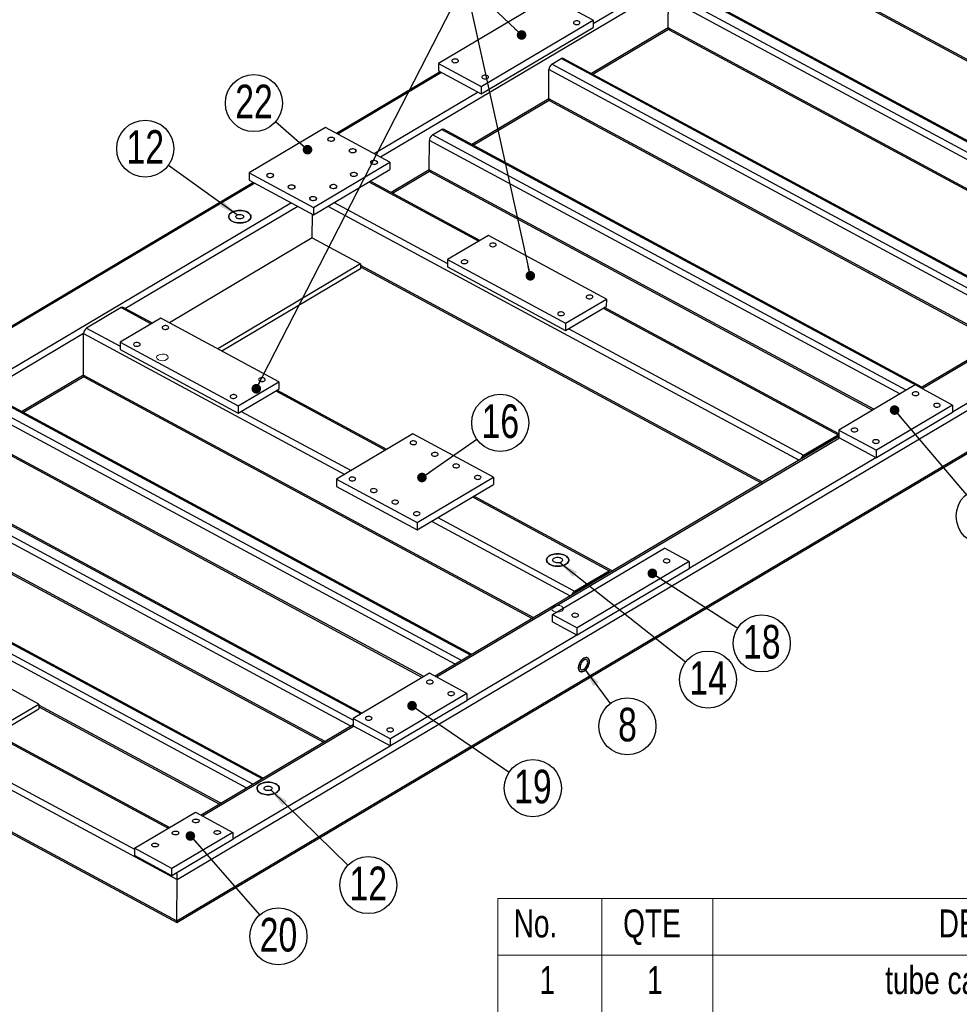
# Model space of a CAD drawing. Header units: millimetres. Extents: x 5 to 589, y 5 to 415.
# Tile 15 of 18: x 414 to 512, y 180 to 283. Entities that reach past the tile are written whole.
import ezdxf

# ---------------------------------------------------------------- set-up
doc = ezdxf.new("R2010")
doc.units = ezdxf.units.MM
doc.layers.add('NOTES', color=6, linetype='Continuous')
doc.layers.add('TRAIT-FINS', color=9, linetype='Continuous')
doc.layers.add('TRAIT-FORT', color=4, linetype='Continuous', lineweight=25)
doc.styles.add('SLDTEXTSTYLE0', font='TXT', dxfattribs={"width": 0.75})
doc.dimstyles.new('SLDDIMSTYLE7', dxfattribs={"dimtxt": 0.18, "dimasz": 1, "dimexe": 0, "dimexo": 0.0625, "dimgap": 0, "dimtad": 0, "dimtih": 1, "dimtoh": 1, "dimdec": 0, "dimrnd": 1e-09, "dimzin": 0, "dimdsep": 46, "dimtxsty": 'Standard', "dimblk1": 'DOT', "dimblk2": 'DOT', "dimsah": 1, "dimcen": 0.09, "dimadec": 0, "dimazin": 0, "dimtfac": 1, "dimtdec": 0, "dimtofl": 0, "dimtmove": 0, "dimatfit": 3, "dimldrblk": 'DOT', "dimfxl": 1, "dimfrac": 2, "dimtolj": 1, "dimtzin": 0, "dimarcsym": 0})
doc.dimstyles.new('SLDDIMSTYLE8', dxfattribs={"dimtxt": 0.18, "dimasz": 2, "dimexe": 0, "dimexo": 0.0625, "dimgap": 0, "dimtad": 0, "dimtih": 1, "dimtoh": 1, "dimdec": 0, "dimrnd": 1e-09, "dimzin": 0, "dimdsep": 46, "dimtxsty": 'Standard', "dimsah": 1, "dimcen": 0.09, "dimadec": 0, "dimazin": 0, "dimtfac": 2, "dimtdec": 0, "dimtofl": 0, "dimtmove": 0, "dimatfit": 3, "dimfxl": 1, "dimfrac": 2, "dimtolj": 1, "dimtzin": 0, "dimarcsym": 0})

# ---------------------------------------------------------------- blocks, each defined once
blk = doc.blocks.new('SW_TABLEANNOTATION_0')
at = {"color": 0, "linetype": 'Continuous', "lineweight": 18}
for p, q in [((0, 0), (0, -128.41)), ((120.44, 0), (0, 0)), ((10.81, 0), (10.81, -5.88)), ((22.37, 0), (22.37, -5.88)), ((0, -5.88), (120.44, -5.88)), ((10.81, -5.88), (10.81, -128.41)), ((22.37, -5.88), (22.37, -128.41))]:
    blk.add_line(p, q, dxfattribs=at)
at = {"color": 0, "linetype": 'Continuous', "lineweight": 18, "attachment_point": 1, "style": 'SLDTEXTSTYLE0'}
for s, insert, char_height in [('No.', (1.63, -1.13), 2.91), ('QTE', (13.03, -1.13), 2.91), ('DESCRIPTION', (45.87, -1.13), 2.9104), ('1', (4.33, -7.03), 2.91), ('1', (15.52, -7.03), 2.91), ('tube carré 80x80x3', (40.3, -7.03), 2.9104)]:
    blk.add_mtext(s, dxfattribs=dict(at, insert=insert, char_height=char_height))
blk = doc.blocks.new('SW_NOTE_19')
at = {"layer": 'NOTES', "color": 0}
blk.add_circle((1.78, -2.38), 2.97, dxfattribs=at)
at = {"layer": 'NOTES', "color": 0, "insert": (1.79, -0.45), "char_height": 3.5, "attachment_point": 2, "style": 'SLDTEXTSTYLE0'}
blk.add_mtext('8', dxfattribs=at)
blk = doc.blocks.new('SW_NOTE_21')
at = {"layer": 'NOTES', "color": 0}
blk.add_circle((1.92, -2.27), 2.97, dxfattribs=at)
at = {"layer": 'NOTES', "color": 0, "insert": (1.93, -0.34), "char_height": 3.5, "attachment_point": 2, "style": 'SLDTEXTSTYLE0'}
blk.add_mtext('19', dxfattribs=at)
blk = doc.blocks.new('_DOT')
at = {"color": 0, "linetype": 'ByBlock', "lineweight": -2}
blk.add_line((-0.5, 0), (-1, 0), dxfattribs=at)
at = {"color": 0, "linetype": 'ByBlock', "const_width": 0.5}
blk.add_lwpolyline([(-0.25, 0, 1), (0.25, 0, 1)], format="xyb", close=True, dxfattribs=at)
blk = doc.blocks.new('SW_NOTE_22')
at = {"layer": 'NOTES', "color": 0}
blk.add_circle((2.45, -1.67), 2.97, dxfattribs=at)
at = {"layer": 'NOTES', "color": 0, "insert": (2.46, 0.25), "char_height": 3.5, "attachment_point": 2, "style": 'SLDTEXTSTYLE0'}
blk.add_mtext('19', dxfattribs=at)
blk = doc.blocks.new('SW_NOTE_23')
at = {"layer": 'NOTES', "color": 0}
blk.add_circle((1.96, -2.23), 2.97, dxfattribs=at)
at = {"layer": 'NOTES', "color": 0, "insert": (1.97, -0.31), "char_height": 3.5, "attachment_point": 2, "style": 'SLDTEXTSTYLE0'}
blk.add_mtext('20', dxfattribs=at)
blk = doc.blocks.new('SW_NOTE_34')
at = {"layer": 'NOTES', "color": 0}
blk.add_circle((-2.41, 1.74), 2.97, dxfattribs=at)
at = {"layer": 'NOTES', "color": 0, "insert": (-2.4, 3.66), "char_height": 3.5, "attachment_point": 2, "style": 'SLDTEXTSTYLE0'}
blk.add_mtext('12', dxfattribs=at)
blk = doc.blocks.new('SW_NOTE_35')
at = {"layer": 'NOTES', "color": 0}
blk.add_circle((2.33, -1.84), 2.97, dxfattribs=at)
at = {"layer": 'NOTES', "color": 0, "insert": (2.34, 0.08), "char_height": 3.5, "attachment_point": 2, "style": 'SLDTEXTSTYLE0'}
blk.add_mtext('14', dxfattribs=at)
blk = doc.blocks.new('SW_NOTE_36')
at = {"layer": 'NOTES', "color": 0}
blk.add_circle((2.13, -2.08), 2.97, dxfattribs=at)
at = {"layer": 'NOTES', "color": 0, "insert": (2.13, -0.16), "char_height": 3.5, "attachment_point": 2, "style": 'SLDTEXTSTYLE0'}
blk.add_mtext('12', dxfattribs=at)
blk = doc.blocks.new('SW_NOTE_40')
at = {"layer": 'NOTES', "color": 0}
blk.add_circle((-2.24, 1.95), 2.97, dxfattribs=at)
at = {"layer": 'NOTES', "color": 0, "insert": (-2.23, 3.87), "char_height": 3.5, "attachment_point": 2, "style": 'SLDTEXTSTYLE0'}
blk.add_mtext('22', dxfattribs=at)
blk = doc.blocks.new('SW_NOTE_41')
at = {"layer": 'NOTES', "color": 0}
blk.add_circle((2.5, -1.6), 2.97, dxfattribs=at)
at = {"layer": 'NOTES', "color": 0, "insert": (2.51, 0.32), "char_height": 3.5, "attachment_point": 2, "style": 'SLDTEXTSTYLE0'}
blk.add_mtext('18', dxfattribs=at)
blk = doc.blocks.new('SW_NOTE_42')
at = {"layer": 'NOTES', "color": 0}
blk.add_circle((2.44, 1.7), 2.97, dxfattribs=at)
at = {"layer": 'NOTES', "color": 0, "insert": (2.45, 3.63), "char_height": 3.5, "attachment_point": 2, "style": 'SLDTEXTSTYLE0'}
blk.add_mtext('16', dxfattribs=at)

msp = doc.modelspace()

# ---------------------------------------------------------------- linework, layer by layer
at = {"layer": 'TRAIT-FINS', "lineweight": 18, "flags": 128}
for points in [[(445.94, 269.96), (445.85, 270.03), (445.82, 270.11), (445.84, 270.2), (445.92, 270.27), (446.05, 270.32), (446.19, 270.33), (446.34, 270.32), (446.47, 270.27), (446.56, 270.21), (446.59, 270.12), (446.56, 270.04), (446.48, 269.97), (446.36, 269.92), (446.21, 269.9), (446.07, 269.91), (445.94, 269.96)], [(448.17, 268.76), (448.09, 268.83), (448.05, 268.91), (448.08, 268.99), (448.16, 269.06), (448.28, 269.11), (448.43, 269.13), (448.57, 269.12), (448.7, 269.07), (448.79, 269), (448.82, 268.92), (448.8, 268.83), (448.72, 268.76), (448.59, 268.71), (448.45, 268.7), (448.3, 268.71), (448.17, 268.76)], [(450.4, 267.55), (450.32, 267.62), (450.28, 267.71), (450.31, 267.79), (450.39, 267.86), (450.51, 267.91), (450.66, 267.93), (450.81, 267.91), (450.93, 267.87), (451.02, 267.8), (451.05, 267.71), (451.03, 267.63), (450.95, 267.56), (450.83, 267.51), (450.68, 267.49), (450.53, 267.51), (450.4, 267.55)], [(439.59, 266.19), (439.5, 266.26), (439.47, 266.34), (439.49, 266.42), (439.57, 266.5), (439.7, 266.54), (439.84, 266.56), (439.99, 266.55), (440.12, 266.5), (440.2, 266.43), (440.24, 266.35), (440.21, 266.27), (440.13, 266.2), (440.01, 266.15), (439.86, 266.13), (439.71, 266.14), (439.59, 266.19)], [(448.29, 266.3), (448.2, 266.36), (448.17, 266.45), (448.19, 266.53), (448.27, 266.6), (448.4, 266.65), (448.54, 266.67), (448.69, 266.66), (448.82, 266.61), (448.9, 266.54), (448.94, 266.46), (448.91, 266.37), (448.83, 266.3), (448.71, 266.25), (448.56, 266.24), (448.41, 266.25), (448.29, 266.3)], [(441.82, 264.98), (441.73, 265.05), (441.7, 265.14), (441.73, 265.22), (441.81, 265.29), (441.93, 265.34), (442.07, 265.36), (442.22, 265.34), (442.35, 265.3), (442.44, 265.23), (442.47, 265.15), (442.44, 265.06), (442.36, 264.99), (442.24, 264.94), (442.09, 264.92), (441.95, 264.94), (441.82, 264.98)], [(446.17, 265.04), (446.08, 265.11), (446.05, 265.19), (446.08, 265.27), (446.16, 265.35), (446.28, 265.39), (446.42, 265.41), (446.57, 265.4), (446.7, 265.35), (446.79, 265.28), (446.82, 265.2), (446.79, 265.12), (446.71, 265.04), (446.59, 265), (446.44, 264.98), (446.3, 264.99), (446.17, 265.04)], [(444.05, 263.78), (443.97, 263.85), (443.93, 263.93), (443.96, 264.02), (444.04, 264.09), (444.16, 264.14), (444.31, 264.16), (444.45, 264.14), (444.58, 264.1), (444.67, 264.03), (444.7, 263.94), (444.68, 263.86), (444.6, 263.79), (444.47, 263.74), (444.33, 263.72), (444.18, 263.74), (444.05, 263.78)], [(429.06, 247.66), (428.86, 247.73), (428.62, 247.75), (428.39, 247.72), (428.2, 247.65), (428.07, 247.53), (428.03, 247.4), (428.08, 247.27), (428.22, 247.16), (428.42, 247.08), (428.65, 247.06), (428.89, 247.09), (429.08, 247.17), (429.21, 247.28), (429.25, 247.41), (429.2, 247.55), (429.06, 247.66)], [(470.18, 221.49), (469.97, 221.56), (469.74, 221.58), (469.51, 221.55), (469.31, 221.47), (469.19, 221.36), (469.14, 221.23), (469.2, 221.1), (469.33, 220.99), (469.54, 220.91), (469.77, 220.89), (470, 220.92), (470.2, 221), (470.33, 221.11), (470.37, 221.24), (470.31, 221.38), (470.18, 221.49)]]:
    msp.add_lwpolyline(points, dxfattribs=at)
at = {"layer": 'TRAIT-FORT', "lineweight": 25}
for p, q in [((497.28, 296.27), (473.48, 282.14)), ((493.22, 293.1), (451.35, 268.24)), ((493.2, 288.79), (540.05, 263.52)), ((493.3, 288.57), (539.91, 263.44)), ((531.49, 258.44), (481.62, 285.33)), ((532.44, 259.01), (482.58, 285.9)), ((532.57, 259.08), (482.79, 285.92)), ((469.01, 284.93), (457.37, 278.01)), ((473.48, 282.52), (469.01, 284.93)), ((481.29, 281.72), (481.3, 284.76)), ((530.84, 258.05), (481.3, 284.76)), ((430.17, 193.06), (582.09, 283.27)), ((461.83, 275.6), (473.48, 282.52)), ((473.48, 282.52), (473.48, 281.76)), ((571.82, 282.38), (507.56, 244.23)), ((507.7, 244.16), (571.87, 282.26)), ((461.83, 274.84), (473.48, 281.76)), ((481.29, 281.72), (473.28, 276.96)), ((473.42, 276.88), (481.32, 281.57)), ((528.14, 256.45), (481.29, 281.72)), ((481.39, 281.5), (528, 256.37)), ((430.15, 188.74), (582.07, 278.95)), ((430.14, 188.58), (581.88, 278.68)), ((457.37, 278.01), (457.37, 277.25)), ((457.37, 278.01), (461.83, 275.6)), ((469.18, 277.94), (470.14, 278.51)), ((519.05, 251.05), (469.18, 277.94)), ((520.01, 251.62), (470.14, 278.51)), ((520.13, 251.69), (470.35, 278.53)), ((457.56, 277.14), (446.75, 270.72)), ((457.7, 277.07), (446.89, 270.65)), ((457.37, 277.25), (461.83, 274.84)), ((468.85, 274.33), (468.86, 277.37)), ((518.4, 250.66), (468.86, 277.37)), ((461.5, 275.02), (450.68, 268.6)), ((461.83, 275.6), (461.83, 274.84)), ((468.85, 274.33), (460.84, 269.57)), ((460.98, 269.5), (468.88, 274.19)), ((515.71, 249.07), (468.85, 274.33)), ((468.95, 274.11), (515.56, 248.98)), ((445.6, 271.34), (437.66, 266.63)), ((452.3, 267.73), (445.6, 271.34)), ((456.74, 270.56), (457.7, 271.12)), ((507.57, 244.23), (457.7, 271.12)), ((507.69, 244.31), (457.91, 271.15)), ((507.69, 244.31), (457.91, 271.15)), ((456.41, 266.94), (456.42, 269.99)), ((505.37, 243.6), (456.42, 269.99)), ((506.03, 243.98), (456.74, 270.56)), ((444.36, 263.02), (452.3, 267.73)), ((452.3, 267.73), (452.3, 266.97)), ((437.66, 266.63), (437.66, 265.87)), ((437.66, 266.63), (444.36, 263.02)), ((444.36, 262.25), (452.3, 266.97)), ((456.41, 266.94), (452.43, 264.58)), ((452.57, 264.5), (456.44, 266.8)), ((502.68, 242), (456.41, 266.94)), ((456.51, 266.73), (502.53, 241.91)), ((456.51, 266.73), (502.53, 241.91)), ((438.13, 265.61), (400.54, 243.28)), ((438.27, 265.53), (400.68, 243.21)), ((437.66, 265.87), (444.36, 262.25)), ((450.13, 265.68), (461.57, 259.51)), ((461.69, 259.59), (450.25, 265.75)), ((442.07, 263.49), (404.13, 240.96)), ((446.53, 263.54), (458.32, 257.18)), ((442.74, 263.13), (424.81, 252.48)), ((444.36, 263.02), (444.36, 262.25)), ((445.87, 263.15), (494.91, 236.72)), ((444.24, 259.84), (444.25, 262.31)), ((444.24, 259.84), (429.37, 251.01)), ((444.24, 259.84), (449.26, 257.13)), ((462.56, 260.1), (458.32, 257.58)), ((474.84, 253.48), (462.56, 260.1)), ((458.32, 257.58), (470.6, 250.96)), ((458.32, 257.58), (458.32, 256.82)), ((449.26, 257.13), (434.39, 248.3)), ((449.26, 256.62), (434.84, 248.06)), ((449.26, 257.13), (449.26, 256.62)), ((449.26, 257), (491.09, 234.45)), ((449.26, 256.84), (490.95, 234.36)), ((458.32, 256.82), (470.6, 250.2)), ((470.6, 250.96), (474.84, 253.48)), ((474.84, 253.48), (474.83, 252.72)), ((424.35, 252.59), (420.75, 250.45)), ((424.35, 252.59), (427.48, 250.9)), ((427.6, 250.98), (424.57, 252.61)), ((470.6, 250.2), (474.83, 252.72)), ((474.52, 252.53), (498.96, 239.35)), ((499.03, 239.45), (474.64, 252.6)), ((428.47, 251.49), (424.23, 248.98)), ((440.75, 244.87), (428.47, 251.49)), ((420.75, 250.45), (424.23, 248.58)), ((470.6, 250.96), (470.6, 250.2)), ((470.92, 250.39), (495.36, 237.21)), ((420.43, 249.88), (382.01, 227.07)), ((420.42, 245.57), (420.43, 249.88)), ((420.43, 249.88), (447.61, 235.23)), ((424.23, 248.98), (424.23, 248.22)), ((424.23, 248.98), (436.51, 242.36)), ((424.23, 248.22), (436.51, 241.6)), ((510.88, 241.74), (522.31, 248.53)), ((420.42, 245.57), (413.99, 241.75)), ((414.13, 241.68), (420.45, 245.43)), ((420.42, 245.57), (467.27, 220.31)), ((420.52, 245.35), (467.13, 220.22)), ((436.51, 242.36), (440.75, 244.87)), ((436.51, 241.6), (440.75, 244.11)), ((451.99, 237.83), (440.55, 244)), ((440.75, 244.87), (440.75, 244.11)), ((506.97, 244.55), (499.03, 239.83)), ((510.88, 242.44), (506.97, 244.55)), ((460.72, 216.42), (410.85, 243.31)), ((460.85, 216.49), (411.07, 243.33)), ((440.43, 243.92), (451.87, 237.75)), ((459.11, 215.46), (409.58, 242.17)), ((459.77, 215.85), (409.9, 242.74)), ((436.51, 242.36), (436.51, 241.6)), ((510.88, 242.44), (502.94, 237.73)), ((510.88, 242.44), (510.88, 241.68)), ((436.83, 241.78), (448.27, 235.62)), ((510.88, 241.68), (502.94, 236.96)), ((455.83, 214.18), (409.57, 239.13)), ((409.66, 238.91), (455.69, 214.09)), ((454.71, 239.44), (446.77, 234.73)), ((463.08, 234.93), (454.71, 239.44)), ((499.03, 239.17), (457.01, 214.21)), ((457.15, 214.14), (499.09, 239.04)), ((495.36, 237.21), (498.96, 239.35)), ((498.96, 239.16), (495.36, 237.02)), ((498.95, 239.15), (498.98, 239.14)), ((499.03, 239.83), (499.03, 239.07)), ((499.03, 239.83), (502.94, 237.73)), ((499.03, 239.07), (502.94, 236.96)), ((449.28, 210.29), (400, 236.86)), ((449.41, 210.36), (400.22, 236.89)), ((483.46, 225.46), (502.88, 236.99)), ((502.94, 236.96), (502.94, 237.73)), ((448.48, 209.64), (399.05, 236.3)), ((448.26, 209.02), (398.73, 235.73)), ((455.14, 230.21), (463.08, 234.93)), ((463.08, 234.93), (463.08, 234.17)), ((446.77, 234.73), (455.14, 230.21)), ((446.77, 234.73), (446.77, 233.97)), ((446.77, 233.97), (455.14, 229.45)), ((455.14, 229.45), (463.08, 234.17)), ((460.91, 232.88), (475.14, 225.2)), ((475.36, 225.23), (461.04, 232.95)), ((445.57, 207.42), (398.71, 232.68)), ((398.81, 232.46), (445.42, 207.33)), ((457.31, 230.74), (471.54, 223.07)), ((438.06, 202.96), (388.19, 229.85)), ((439.02, 203.53), (389.15, 230.42)), ((439.14, 203.6), (389.36, 230.44)), ((455.14, 230.21), (455.14, 229.45)), ((456.66, 230.35), (471.09, 222.57)), ((437.41, 202.57), (387.88, 229.28)), ((469.25, 220.63), (480.89, 227.54)), ((483.46, 226.16), (480.89, 227.54)), ((483.46, 226.16), (471.82, 219.24)), ((483.46, 226.16), (483.46, 225.4)), ((370.45, 225.26), (430.17, 193.06)), ((471.54, 223.07), (475.14, 225.2)), ((475.14, 225.01), (471.54, 222.88)), ((483.46, 225.4), (471.81, 218.48)), ((475.13, 225.01), (475.16, 224.99)), ((370.43, 220.95), (430.15, 188.74)), ((370.63, 220.67), (430.14, 188.58)), ((469.25, 220.63), (471.82, 219.24)), ((469.25, 219.87), (469.25, 220.63)), ((469.25, 219.87), (471.81, 218.48)), ((460.33, 211.73), (471.76, 218.51)), ((471.81, 218.48), (471.82, 219.24)), ((456.42, 214.53), (448.48, 209.82)), ((460.33, 212.42), (456.42, 214.53)), ((415.77, 211.32), (411.27, 213.75)), ((460.33, 212.42), (452.39, 207.71)), ((460.33, 212.42), (460.33, 211.66)), ((405.17, 211.35), (429.23, 198.38)), ((429.36, 198.46), (405.3, 211.43)), ((410.88, 208.42), (415.77, 211.32)), ((415.77, 211.32), (415.77, 210.81)), ((434.72, 200.98), (415.77, 211.19)), ((460.33, 211.66), (452.39, 206.95)), ((411.33, 208.18), (415.77, 210.81)), ((415.77, 211.03), (434.57, 200.89)), ((401.57, 209.22), (425.72, 196.2)), ((448.48, 209.15), (432.66, 199.75)), ((448.48, 209.82), (448.48, 209.05)), ((448.48, 209.82), (452.39, 207.71)), ((432.8, 199.68), (448.53, 209.02)), ((448.48, 209.05), (452.39, 206.95)), ((452.39, 206.95), (452.39, 207.71)), ((435.98, 197.27), (452.33, 206.98)), ((425.72, 196.3), (432.07, 200.07)), ((432.07, 200.07), (435.98, 197.96)), ((435.98, 197.96), (429.63, 194.19)), ((435.98, 197.96), (435.98, 197.2)), ((435.98, 197.2), (429.62, 193.43)), ((425.72, 196.3), (425.72, 195.54)), ((429.63, 194.19), (425.72, 196.3)), ((429.62, 193.43), (425.72, 195.54)), ((429.62, 193.43), (429.63, 194.19)), ((430.15, 188.74), (430.17, 193.06))]:
    msp.add_line(p, q, dxfattribs=at)
at = {"layer": 'TRAIT-FORT', "lineweight": 25, "flags": 128}
for points in [[(471.5, 282.39), (471.44, 282.34), (471.41, 282.29), (471.41, 282.23), (471.43, 282.18), (471.48, 282.13), (471.55, 282.09), (471.64, 282.07), (471.73, 282.06), (471.83, 282.06), (471.92, 282.08), (472, 282.12), (472.06, 282.16), (472.09, 282.21), (472.09, 282.27), (472.07, 282.32), (472.02, 282.37), (471.95, 282.41), (471.86, 282.44), (471.77, 282.45), (471.67, 282.44), (471.58, 282.42), (471.5, 282.39)], [(458.85, 278.41), (458.79, 278.37), (458.76, 278.32), (458.75, 278.26), (458.78, 278.21), (458.83, 278.16), (458.9, 278.12), (458.98, 278.09), (459.08, 278.08), (459.18, 278.09), (459.27, 278.11), (459.35, 278.14), (459.4, 278.19), (459.44, 278.24), (459.44, 278.3), (459.42, 278.35), (459.37, 278.4), (459.3, 278.44), (459.21, 278.46), (459.11, 278.47), (459.01, 278.47), (458.92, 278.45), (458.85, 278.41)], [(461.97, 276.73), (461.91, 276.68), (461.88, 276.63), (461.88, 276.58), (461.9, 276.52), (461.95, 276.47), (462.02, 276.43), (462.11, 276.41), (462.21, 276.4), (462.3, 276.4), (462.4, 276.42), (462.47, 276.46), (462.53, 276.5), (462.56, 276.56), (462.57, 276.61), (462.54, 276.67), (462.49, 276.71), (462.42, 276.75), (462.33, 276.78), (462.24, 276.79), (462.14, 276.78), (462.05, 276.76), (461.97, 276.73)], [(445.97, 269.98), (446.05, 269.94), (446.14, 269.93), (446.24, 269.92), (446.33, 269.94), (446.42, 269.96), (446.49, 270), (446.53, 270.05), (446.55, 270.11), (446.54, 270.16), (446.5, 270.22), (446.44, 270.26), (446.36, 270.29), (446.27, 270.31), (446.17, 270.31), (446.07, 270.3), (445.99, 270.27), (445.92, 270.23), (445.88, 270.18), (445.86, 270.13), (445.87, 270.07), (445.9, 270.02), (445.97, 269.98)], [(448.2, 268.77), (448.28, 268.74), (448.37, 268.72), (448.47, 268.72), (448.57, 268.73), (448.65, 268.76), (448.72, 268.8), (448.76, 268.85), (448.78, 268.9), (448.77, 268.96), (448.74, 269.01), (448.67, 269.06), (448.59, 269.09), (448.5, 269.11), (448.4, 269.11), (448.31, 269.1), (448.22, 269.07), (448.15, 269.03), (448.11, 268.98), (448.09, 268.92), (448.1, 268.87), (448.14, 268.82), (448.2, 268.77)], [(450.43, 267.57), (450.51, 267.54), (450.6, 267.52), (450.7, 267.51), (450.8, 267.53), (450.88, 267.56), (450.95, 267.6), (451, 267.65), (451.01, 267.7), (451.01, 267.76), (450.97, 267.81), (450.91, 267.85), (450.83, 267.88), (450.73, 267.9), (450.64, 267.9), (450.54, 267.89), (450.45, 267.86), (450.39, 267.82), (450.34, 267.77), (450.32, 267.72), (450.33, 267.66), (450.37, 267.61), (450.43, 267.57)], [(439.61, 266.2), (439.69, 266.17), (439.79, 266.15), (439.89, 266.15), (439.98, 266.16), (440.07, 266.19), (440.13, 266.23), (440.18, 266.28), (440.2, 266.34), (440.19, 266.39), (440.15, 266.44), (440.09, 266.49), (440.01, 266.52), (439.92, 266.54), (439.82, 266.54), (439.72, 266.53), (439.64, 266.5), (439.57, 266.46), (439.52, 266.41), (439.51, 266.36), (439.52, 266.3), (439.55, 266.25), (439.61, 266.2)], [(448.31, 266.31), (448.39, 266.28), (448.49, 266.26), (448.59, 266.26), (448.68, 266.27), (448.77, 266.3), (448.83, 266.34), (448.88, 266.39), (448.9, 266.44), (448.89, 266.5), (448.85, 266.55), (448.79, 266.59), (448.71, 266.63), (448.62, 266.64), (448.52, 266.65), (448.42, 266.63), (448.34, 266.61), (448.27, 266.57), (448.22, 266.52), (448.21, 266.46), (448.22, 266.41), (448.25, 266.36), (448.31, 266.31)], [(441.85, 265), (441.93, 264.97), (442.02, 264.95), (442.12, 264.95), (442.21, 264.96), (442.3, 264.99), (442.37, 265.03), (442.41, 265.08), (442.43, 265.13), (442.42, 265.19), (442.38, 265.24), (442.32, 265.28), (442.24, 265.32), (442.15, 265.33), (442.05, 265.34), (441.95, 265.32), (441.87, 265.3), (441.8, 265.26), (441.76, 265.21), (441.74, 265.15), (441.75, 265.1), (441.79, 265.04), (441.85, 265)], [(446.2, 265.05), (446.28, 265.02), (446.37, 265), (446.47, 265), (446.56, 265.01), (446.65, 265.04), (446.72, 265.08), (446.76, 265.13), (446.78, 265.19), (446.77, 265.24), (446.73, 265.29), (446.67, 265.34), (446.59, 265.37), (446.5, 265.39), (446.4, 265.39), (446.3, 265.38), (446.22, 265.35), (446.15, 265.31), (446.11, 265.26), (446.09, 265.21), (446.1, 265.15), (446.13, 265.1), (446.2, 265.05)], [(444.08, 263.8), (444.16, 263.76), (444.25, 263.75), (444.35, 263.74), (444.45, 263.76), (444.53, 263.78), (444.6, 263.82), (444.64, 263.87), (444.66, 263.93), (444.65, 263.98), (444.62, 264.04), (444.56, 264.08), (444.47, 264.11), (444.38, 264.13), (444.28, 264.13), (444.19, 264.12), (444.1, 264.09), (444.03, 264.05), (443.99, 264), (443.97, 263.95), (443.98, 263.89), (444.02, 263.84), (444.08, 263.8)], [(437.49, 262.52), (437.35, 262.58), (437.2, 262.64), (437.03, 262.67), (436.86, 262.7), (436.68, 262.7), (436.51, 262.69), (436.34, 262.67), (436.17, 262.63), (436.02, 262.58), (435.89, 262.52), (435.77, 262.44), (435.67, 262.36), (435.6, 262.27), (435.56, 262.17), (435.54, 262.07), (435.55, 261.97), (435.58, 261.88), (435.64, 261.78), (435.73, 261.69), (435.84, 261.61), (435.96, 261.55), (436.11, 261.49), (436.27, 261.44), (436.44, 261.41), (436.61, 261.4), (436.79, 261.4), (436.96, 261.41), (437.13, 261.45), (437.29, 261.49), (437.43, 261.55), (437.56, 261.62), (437.66, 261.7), (437.75, 261.78), (437.81, 261.88), (437.84, 261.98), (437.84, 262.08), (437.82, 262.18), (437.77, 262.27), (437.7, 262.36), (437.6, 262.45), (437.49, 262.52)], [(437.53, 261.6), (437.4, 261.53), (437.25, 261.48), (437.09, 261.44), (436.92, 261.41), (436.74, 261.4), (436.57, 261.4), (436.39, 261.42), (436.23, 261.45), (436.07, 261.5), (435.93, 261.56), (435.81, 261.63), (435.7, 261.71), (435.62, 261.8), (435.57, 261.9), (435.54, 262), (435.54, 262.1), (435.57, 262.2), (435.62, 262.29), (435.7, 262.38), (435.8, 262.46), (435.92, 262.54), (436.06, 262.6), (436.21, 262.64), (436.38, 262.68), (436.55, 262.7), (436.73, 262.7), (436.9, 262.69), (437.07, 262.66), (437.24, 262.62), (437.38, 262.57), (437.52, 262.5), (437.63, 262.43), (437.72, 262.34), (437.79, 262.25), (437.83, 262.15), (437.85, 262.05), (437.83, 261.95), (437.79, 261.85), (437.73, 261.76), (437.64, 261.68), (437.53, 261.6)], [(436.97, 262.22), (437.04, 262.17), (437.09, 262.12), (437.1, 262.06), (437.09, 261.99), (437.05, 261.94), (436.99, 261.89), (436.91, 261.85), (436.81, 261.83), (436.7, 261.82), (436.6, 261.82), (436.49, 261.85), (436.41, 261.88), (436.34, 261.93), (436.3, 261.98), (436.28, 262.04), (436.29, 262.11), (436.33, 262.16), (436.39, 262.21), (436.48, 262.25), (436.57, 262.27), (436.68, 262.28), (436.79, 262.28), (436.89, 262.25), (436.97, 262.22)], [(462.8, 258.98), (462.88, 258.95), (462.98, 258.93), (463.07, 258.93), (463.17, 258.94), (463.25, 258.97), (463.32, 259.01), (463.37, 259.06), (463.39, 259.11), (463.38, 259.17), (463.34, 259.22), (463.28, 259.26), (463.2, 259.29), (463.1, 259.31), (463.01, 259.32), (462.91, 259.3), (462.83, 259.27), (462.76, 259.23), (462.71, 259.18), (462.69, 259.13), (462.7, 259.07), (462.74, 259.02), (462.8, 258.98)], [(459.84, 257.22), (459.92, 257.19), (460.01, 257.17), (460.11, 257.17), (460.21, 257.18), (460.29, 257.21), (460.36, 257.25), (460.4, 257.3), (460.42, 257.35), (460.41, 257.41), (460.38, 257.46), (460.31, 257.5), (460.23, 257.53), (460.14, 257.55), (460.04, 257.55), (459.95, 257.54), (459.86, 257.51), (459.79, 257.47), (459.75, 257.42), (459.73, 257.37), (459.74, 257.31), (459.78, 257.26), (459.84, 257.22)], [(472.85, 253.56), (472.93, 253.53), (473.02, 253.51), (473.12, 253.51), (473.22, 253.52), (473.3, 253.55), (473.37, 253.59), (473.41, 253.64), (473.43, 253.69), (473.42, 253.75), (473.39, 253.8), (473.32, 253.84), (473.24, 253.88), (473.15, 253.9), (473.05, 253.9), (472.96, 253.89), (472.87, 253.86), (472.8, 253.82), (472.76, 253.77), (472.74, 253.71), (472.75, 253.66), (472.79, 253.61), (472.85, 253.56)], [(469.88, 251.8), (469.96, 251.77), (470.06, 251.75), (470.16, 251.75), (470.25, 251.76), (470.34, 251.79), (470.4, 251.83), (470.45, 251.88), (470.47, 251.93), (470.46, 251.99), (470.42, 252.04), (470.36, 252.08), (470.28, 252.12), (470.19, 252.14), (470.09, 252.14), (469.99, 252.12), (469.91, 252.1), (469.84, 252.06), (469.79, 252.01), (469.78, 251.95), (469.79, 251.9), (469.82, 251.85), (469.88, 251.8)], [(428.71, 250.37), (428.79, 250.34), (428.89, 250.32), (428.98, 250.32), (429.08, 250.33), (429.16, 250.36), (429.23, 250.4), (429.28, 250.45), (429.3, 250.5), (429.29, 250.56), (429.25, 250.61), (429.19, 250.65), (429.11, 250.69), (429.01, 250.71), (428.92, 250.71), (428.82, 250.7), (428.74, 250.67), (428.67, 250.63), (428.62, 250.58), (428.6, 250.52), (428.61, 250.47), (428.65, 250.42), (428.71, 250.37)], [(425.75, 248.61), (425.83, 248.58), (425.92, 248.56), (426.02, 248.56), (426.12, 248.57), (426.2, 248.6), (426.27, 248.64), (426.31, 248.69), (426.33, 248.74), (426.32, 248.8), (426.29, 248.85), (426.22, 248.89), (426.14, 248.93), (426.05, 248.95), (425.95, 248.95), (425.86, 248.94), (425.77, 248.91), (425.7, 248.87), (425.66, 248.82), (425.64, 248.76), (425.65, 248.71), (425.69, 248.66), (425.75, 248.61)], [(438.76, 244.95), (438.84, 244.92), (438.93, 244.9), (439.03, 244.9), (439.13, 244.91), (439.21, 244.94), (439.28, 244.98), (439.32, 245.03), (439.34, 245.09), (439.33, 245.14), (439.3, 245.19), (439.23, 245.24), (439.15, 245.27), (439.06, 245.29), (438.96, 245.29), (438.87, 245.28), (438.78, 245.25), (438.71, 245.21), (438.67, 245.16), (438.65, 245.11), (438.66, 245.05), (438.7, 245), (438.76, 244.95)], [(435.79, 243.19), (435.87, 243.16), (435.97, 243.14), (436.07, 243.14), (436.16, 243.15), (436.25, 243.18), (436.31, 243.22), (436.36, 243.27), (436.38, 243.33), (436.37, 243.38), (436.33, 243.43), (436.27, 243.48), (436.19, 243.51), (436.1, 243.53), (436, 243.53), (435.9, 243.52), (435.82, 243.49), (435.75, 243.45), (435.7, 243.4), (435.69, 243.35), (435.7, 243.29), (435.73, 243.24), (435.79, 243.19)], [(506.77, 243.76), (506.71, 243.71), (506.68, 243.66), (506.67, 243.61), (506.7, 243.55), (506.75, 243.5), (506.82, 243.46), (506.9, 243.44), (507, 243.43), (507.1, 243.43), (507.19, 243.45), (507.27, 243.49), (507.33, 243.53), (507.36, 243.59), (507.36, 243.64), (507.34, 243.7), (507.29, 243.74), (507.22, 243.78), (507.13, 243.81), (507.03, 243.82), (506.93, 243.81), (506.84, 243.79), (506.77, 243.76)], [(509, 242.56), (508.94, 242.51), (508.91, 242.46), (508.91, 242.4), (508.93, 242.35), (508.98, 242.3), (509.05, 242.26), (509.14, 242.24), (509.23, 242.22), (509.33, 242.23), (509.42, 242.25), (509.5, 242.28), (509.56, 242.33), (509.59, 242.38), (509.59, 242.44), (509.57, 242.49), (509.52, 242.54), (509.45, 242.58), (509.36, 242.61), (509.27, 242.62), (509.17, 242.61), (509.08, 242.59), (509, 242.56)], [(500.41, 239.99), (500.36, 239.94), (500.32, 239.89), (500.32, 239.83), (500.34, 239.78), (500.39, 239.73), (500.46, 239.69), (500.55, 239.67), (500.65, 239.66), (500.75, 239.66), (500.84, 239.68), (500.92, 239.72), (500.97, 239.76), (501.01, 239.81), (501.01, 239.87), (500.99, 239.92), (500.94, 239.97), (500.87, 240.01), (500.78, 240.04), (500.68, 240.05), (500.58, 240.04), (500.49, 240.02), (500.41, 239.99)], [(499.03, 239.38), (499.03, 239.38), (498.96, 239.35)], [(502.65, 238.78), (502.59, 238.74), (502.56, 238.69), (502.55, 238.63), (502.58, 238.58), (502.63, 238.53), (502.7, 238.49), (502.79, 238.46), (502.88, 238.45), (502.98, 238.46), (503.07, 238.48), (503.15, 238.51), (503.21, 238.56), (503.24, 238.61), (503.24, 238.67), (503.22, 238.72), (503.17, 238.77), (503.1, 238.81), (503.01, 238.83), (502.91, 238.84), (502.82, 238.84), (502.72, 238.82), (502.65, 238.78)], [(454.5, 238.65), (454.45, 238.61), (454.42, 238.56), (454.41, 238.5), (454.43, 238.45), (454.48, 238.4), (454.56, 238.36), (454.64, 238.33), (454.74, 238.32), (454.84, 238.33), (454.93, 238.35), (455.01, 238.38), (455.06, 238.43), (455.1, 238.48), (455.1, 238.54), (455.08, 238.59), (455.03, 238.64), (454.96, 238.68), (454.87, 238.7), (454.77, 238.71), (454.67, 238.71), (454.58, 238.69), (454.5, 238.65)], [(456.74, 237.45), (456.68, 237.4), (456.65, 237.35), (456.64, 237.3), (456.67, 237.24), (456.72, 237.19), (456.79, 237.16), (456.88, 237.13), (456.97, 237.12), (457.07, 237.12), (457.16, 237.14), (457.24, 237.18), (457.3, 237.22), (457.33, 237.28), (457.33, 237.33), (457.31, 237.39), (457.26, 237.44), (457.19, 237.47), (457.1, 237.5), (457, 237.51), (456.91, 237.5), (456.81, 237.48), (456.74, 237.45)], [(458.97, 236.25), (458.91, 236.2), (458.88, 236.15), (458.88, 236.09), (458.9, 236.04), (458.95, 235.99), (459.02, 235.95), (459.11, 235.93), (459.2, 235.92), (459.3, 235.92), (459.39, 235.94), (459.47, 235.98), (459.53, 236.02), (459.56, 236.07), (459.56, 236.13), (459.54, 236.18), (459.49, 236.23), (459.42, 236.27), (459.33, 236.3), (459.24, 236.31), (459.14, 236.3), (459.05, 236.28), (458.97, 236.25)], [(448.15, 234.88), (448.1, 234.84), (448.06, 234.78), (448.06, 234.73), (448.08, 234.67), (448.13, 234.63), (448.2, 234.59), (448.29, 234.56), (448.39, 234.55), (448.49, 234.56), (448.58, 234.58), (448.65, 234.61), (448.71, 234.66), (448.74, 234.71), (448.75, 234.76), (448.72, 234.82), (448.67, 234.87), (448.6, 234.91), (448.52, 234.93), (448.42, 234.94), (448.32, 234.94), (448.23, 234.92), (448.15, 234.88)], [(461.2, 235.04), (461.14, 235), (461.11, 234.94), (461.11, 234.89), (461.13, 234.83), (461.18, 234.79), (461.25, 234.75), (461.34, 234.72), (461.44, 234.71), (461.54, 234.72), (461.63, 234.74), (461.7, 234.77), (461.76, 234.82), (461.79, 234.87), (461.8, 234.93), (461.77, 234.98), (461.72, 235.03), (461.65, 235.07), (461.57, 235.09), (461.47, 235.1), (461.37, 235.1), (461.28, 235.08), (461.2, 235.04)], [(450.38, 233.68), (450.33, 233.63), (450.3, 233.58), (450.29, 233.52), (450.31, 233.47), (450.36, 233.42), (450.44, 233.38), (450.52, 233.36), (450.62, 233.35), (450.72, 233.35), (450.81, 233.37), (450.89, 233.41), (450.94, 233.45), (450.98, 233.51), (450.98, 233.56), (450.96, 233.62), (450.91, 233.66), (450.84, 233.7), (450.75, 233.73), (450.65, 233.74), (450.55, 233.73), (450.46, 233.71), (450.38, 233.68)], [(452.62, 232.47), (452.56, 232.43), (452.53, 232.38), (452.52, 232.32), (452.55, 232.27), (452.6, 232.22), (452.67, 232.18), (452.76, 232.15), (452.85, 232.14), (452.95, 232.15), (453.04, 232.17), (453.12, 232.2), (453.18, 232.25), (453.21, 232.3), (453.21, 232.36), (453.19, 232.41), (453.14, 232.46), (453.07, 232.5), (452.98, 232.52), (452.88, 232.53), (452.79, 232.53), (452.69, 232.51), (452.62, 232.47)], [(454.85, 231.27), (454.79, 231.23), (454.76, 231.17), (454.76, 231.12), (454.78, 231.06), (454.83, 231.01), (454.9, 230.98), (454.99, 230.95), (455.09, 230.94), (455.18, 230.94), (455.27, 230.97), (455.35, 231), (455.41, 231.05), (455.44, 231.1), (455.45, 231.15), (455.42, 231.21), (455.37, 231.26), (455.3, 231.29), (455.21, 231.32), (455.12, 231.33), (455.02, 231.33), (454.93, 231.3), (454.85, 231.27)], [(470.57, 226.78), (470.43, 226.85), (470.28, 226.9), (470.12, 226.93), (469.94, 226.96), (469.77, 226.96), (469.59, 226.96), (469.42, 226.93), (469.26, 226.89), (469.1, 226.84), (468.97, 226.78), (468.85, 226.7), (468.76, 226.62), (468.69, 226.53), (468.64, 226.43), (468.62, 226.33), (468.63, 226.23), (468.66, 226.14), (468.73, 226.04), (468.81, 225.95), (468.92, 225.88), (469.05, 225.81), (469.19, 225.75), (469.35, 225.7), (469.52, 225.67), (469.7, 225.66), (469.87, 225.66), (470.05, 225.68), (470.21, 225.71), (470.37, 225.75), (470.52, 225.81), (470.64, 225.88), (470.75, 225.96), (470.83, 226.05), (470.89, 226.14), (470.92, 226.24), (470.93, 226.34), (470.91, 226.44), (470.86, 226.53), (470.78, 226.62), (470.69, 226.71), (470.57, 226.78)], [(470.57, 226.78), (470.69, 226.71), (470.78, 226.62), (470.86, 226.53), (470.91, 226.44), (470.93, 226.34), (470.92, 226.24), (470.89, 226.14), (470.83, 226.05), (470.75, 225.96), (470.64, 225.88), (470.52, 225.81), (470.37, 225.75), (470.21, 225.71), (470.05, 225.68), (469.87, 225.66), (469.7, 225.66), (469.52, 225.67), (469.35, 225.7), (469.19, 225.75), (469.05, 225.81), (468.92, 225.88), (468.81, 225.95), (468.73, 226.04), (468.66, 226.14), (468.63, 226.23), (468.62, 226.33), (468.64, 226.43), (468.69, 226.53), (468.76, 226.62), (468.85, 226.7), (468.97, 226.78), (469.1, 226.84), (469.26, 226.89), (469.42, 226.93), (469.59, 226.96), (469.77, 226.96), (469.94, 226.96), (470.12, 226.93), (470.28, 226.9), (470.43, 226.85), (470.57, 226.78)], [(470.13, 226.52), (470.21, 226.47), (470.26, 226.41), (470.29, 226.34), (470.29, 226.27), (470.26, 226.21), (470.21, 226.15), (470.13, 226.1), (470.03, 226.06), (469.92, 226.03), (469.8, 226.02), (469.68, 226.02), (469.57, 226.04), (469.46, 226.08), (469.38, 226.12), (469.31, 226.18), (469.27, 226.24), (469.26, 226.31), (469.27, 226.38), (469.31, 226.44), (469.38, 226.5), (469.47, 226.55), (469.57, 226.58), (469.69, 226.6), (469.81, 226.6), (469.93, 226.59), (470.04, 226.56), (470.13, 226.52)], [(480.87, 226.36), (480.81, 226.31), (480.78, 226.26), (480.77, 226.2), (480.8, 226.15), (480.85, 226.1), (480.92, 226.06), (481.01, 226.04), (481.1, 226.03), (481.2, 226.03), (481.29, 226.05), (481.37, 226.09), (481.43, 226.13), (481.46, 226.18), (481.46, 226.24), (481.44, 226.29), (481.39, 226.34), (481.32, 226.38), (481.23, 226.41), (481.13, 226.42), (481.04, 226.41), (480.94, 226.39), (480.87, 226.36)], [(471.34, 220.7), (471.28, 220.65), (471.25, 220.6), (471.25, 220.55), (471.27, 220.49), (471.32, 220.44), (471.39, 220.41), (471.48, 220.38), (471.58, 220.37), (471.67, 220.37), (471.76, 220.39), (471.84, 220.43), (471.9, 220.47), (471.93, 220.53), (471.94, 220.58), (471.91, 220.64), (471.86, 220.69), (471.79, 220.72), (471.7, 220.75), (471.61, 220.76), (471.51, 220.76), (471.42, 220.73), (471.34, 220.7)], [(472.5, 214.75), (472.6, 214.82), (472.7, 214.91), (472.79, 215.02), (472.87, 215.14), (472.94, 215.27), (473, 215.41), (473.04, 215.55), (473.06, 215.68), (473.06, 215.8), (473.04, 215.91), (473, 216), (472.95, 216.08), (472.88, 216.13), (472.8, 216.15), (472.71, 216.15), (472.61, 216.13), (472.5, 216.08), (472.4, 216.01), (472.3, 215.91), (472.21, 215.8), (472.13, 215.68), (472.06, 215.55), (472.01, 215.41), (471.97, 215.28), (471.95, 215.15), (471.95, 215.02), (471.97, 214.91), (472, 214.82), (472.06, 214.75), (472.13, 214.7), (472.21, 214.67), (472.3, 214.67), (472.4, 214.7), (472.5, 214.75)], [(472.5, 214.75), (472.4, 214.7), (472.3, 214.67), (472.21, 214.67), (472.13, 214.7), (472.06, 214.75), (472, 214.82), (471.97, 214.91), (471.95, 215.02), (471.95, 215.14), (471.97, 215.28), (472.01, 215.41), (472.06, 215.55), (472.13, 215.68), (472.21, 215.8), (472.3, 215.91), (472.4, 216.01), (472.51, 216.08), (472.61, 216.13), (472.71, 216.15), (472.8, 216.15), (472.88, 216.13), (472.95, 216.08), (473, 216), (473.04, 215.91), (473.06, 215.8), (473.06, 215.68), (473.04, 215.55), (473, 215.41), (472.94, 215.27), (472.88, 215.14), (472.79, 215.02), (472.7, 214.91), (472.6, 214.82), (472.5, 214.75)], [(472.5, 214.94), (472.59, 215), (472.67, 215.08), (472.74, 215.18), (472.8, 215.28), (472.85, 215.4), (472.88, 215.51), (472.9, 215.62), (472.89, 215.72), (472.87, 215.81), (472.83, 215.87), (472.78, 215.92), (472.71, 215.94), (472.63, 215.94), (472.55, 215.91), (472.46, 215.86), (472.38, 215.79), (472.3, 215.7), (472.23, 215.6), (472.17, 215.48), (472.13, 215.37), (472.11, 215.26), (472.11, 215.15), (472.12, 215.06), (472.15, 214.98), (472.2, 214.92), (472.26, 214.89), (472.33, 214.88), (472.41, 214.9), (472.5, 214.94)], [(456.21, 213.74), (456.16, 213.7), (456.13, 213.64), (456.12, 213.59), (456.14, 213.53), (456.19, 213.49), (456.27, 213.45), (456.35, 213.42), (456.45, 213.41), (456.55, 213.42), (456.64, 213.44), (456.72, 213.47), (456.77, 213.52), (456.81, 213.57), (456.81, 213.63), (456.79, 213.68), (456.74, 213.73), (456.67, 213.77), (456.58, 213.79), (456.48, 213.8), (456.38, 213.8), (456.29, 213.78), (456.21, 213.74)], [(458.45, 212.54), (458.39, 212.49), (458.36, 212.44), (458.35, 212.38), (458.38, 212.33), (458.43, 212.28), (458.5, 212.24), (458.59, 212.22), (458.68, 212.21), (458.78, 212.21), (458.87, 212.23), (458.95, 212.27), (459.01, 212.31), (459.04, 212.37), (459.04, 212.42), (459.02, 212.48), (458.97, 212.52), (458.9, 212.56), (458.81, 212.59), (458.71, 212.6), (458.62, 212.59), (458.52, 212.57), (458.45, 212.54)], [(449.86, 209.97), (449.81, 209.93), (449.77, 209.87), (449.77, 209.82), (449.79, 209.76), (449.84, 209.71), (449.91, 209.68), (450, 209.65), (450.1, 209.64), (450.2, 209.64), (450.29, 209.67), (450.36, 209.7), (450.42, 209.75), (450.45, 209.8), (450.46, 209.85), (450.43, 209.91), (450.38, 209.96), (450.31, 209.99), (450.23, 210.02), (450.13, 210.03), (450.03, 210.03), (449.94, 210), (449.86, 209.97)], [(452.09, 208.77), (452.04, 208.72), (452.01, 208.67), (452, 208.61), (452.02, 208.56), (452.07, 208.51), (452.15, 208.47), (452.23, 208.45), (452.33, 208.44), (452.43, 208.44), (452.52, 208.46), (452.6, 208.5), (452.65, 208.54), (452.69, 208.59), (452.69, 208.65), (452.67, 208.7), (452.62, 208.75), (452.55, 208.79), (452.46, 208.82), (452.36, 208.83), (452.26, 208.82), (452.17, 208.8), (452.09, 208.77)], [(440.43, 203), (440.3, 203.06), (440.14, 203.11), (439.98, 203.15), (439.81, 203.17), (439.63, 203.18), (439.46, 203.17), (439.28, 203.15), (439.12, 203.11), (438.97, 203.06), (438.83, 203), (438.72, 202.92), (438.62, 202.84), (438.55, 202.75), (438.51, 202.65), (438.49, 202.55), (438.49, 202.45), (438.53, 202.35), (438.59, 202.26), (438.68, 202.17), (438.78, 202.09), (438.91, 202.02), (439.06, 201.97), (439.22, 201.92), (439.39, 201.89), (439.56, 201.88), (439.74, 201.88), (439.91, 201.89), (440.08, 201.92), (440.24, 201.97), (440.38, 202.03), (440.51, 202.1), (440.61, 202.18), (440.7, 202.26), (440.75, 202.36), (440.79, 202.46), (440.79, 202.56), (440.77, 202.66), (440.72, 202.75), (440.65, 202.84), (440.55, 202.93), (440.43, 203)], [(440.48, 202.08), (440.35, 202.01), (440.2, 201.96), (440.04, 201.92), (439.87, 201.89), (439.69, 201.88), (439.52, 201.88), (439.34, 201.9), (439.18, 201.93), (439.02, 201.98), (438.88, 202.04), (438.76, 202.11), (438.65, 202.19), (438.57, 202.28), (438.52, 202.38), (438.49, 202.48), (438.49, 202.58), (438.51, 202.68), (438.57, 202.77), (438.64, 202.86), (438.74, 202.94), (438.87, 203.02), (439.01, 203.08), (439.16, 203.12), (439.33, 203.16), (439.5, 203.18), (439.68, 203.18), (439.85, 203.17), (440.02, 203.14), (440.18, 203.1), (440.33, 203.05), (440.47, 202.98), (440.58, 202.91), (440.67, 202.82), (440.74, 202.73), (440.78, 202.63), (440.79, 202.53), (440.78, 202.43), (440.74, 202.33), (440.68, 202.24), (440.59, 202.16), (440.48, 202.08)], [(439.92, 202.7), (439.99, 202.65), (440.03, 202.59), (440.05, 202.53), (440.04, 202.47), (440, 202.42), (439.94, 202.37), (439.86, 202.33), (439.76, 202.31), (439.65, 202.3), (439.54, 202.3), (439.44, 202.32), (439.36, 202.36), (439.29, 202.41), (439.24, 202.46), (439.23, 202.52), (439.24, 202.58), (439.28, 202.64), (439.34, 202.69), (439.42, 202.73), (439.52, 202.75), (439.63, 202.76), (439.74, 202.76), (439.84, 202.73), (439.92, 202.7)], [(432.35, 199.29), (432.42, 199.25), (432.45, 199.19), (432.46, 199.14), (432.44, 199.08), (432.4, 199.03), (432.33, 198.99), (432.25, 198.97), (432.15, 198.95), (432.05, 198.96), (431.96, 198.97), (431.88, 199.01), (431.82, 199.05), (431.78, 199.1), (431.77, 199.16), (431.79, 199.21), (431.83, 199.26), (431.9, 199.3), (431.99, 199.33), (432.08, 199.34), (432.18, 199.34), (432.27, 199.32), (432.35, 199.29)], [(430.24, 198.03), (430.3, 197.99), (430.33, 197.94), (430.34, 197.88), (430.33, 197.83), (430.28, 197.78), (430.21, 197.74), (430.13, 197.71), (430.03, 197.7), (429.93, 197.7), (429.84, 197.72), (429.76, 197.75), (429.7, 197.79), (429.66, 197.85), (429.65, 197.9), (429.67, 197.96), (429.72, 198.01), (429.78, 198.05), (429.87, 198.07), (429.96, 198.09), (430.06, 198.08), (430.16, 198.07), (430.24, 198.03)], [(434.59, 198.09), (434.65, 198.04), (434.68, 197.99), (434.69, 197.93), (434.68, 197.88), (434.63, 197.83), (434.56, 197.79), (434.48, 197.76), (434.38, 197.75), (434.28, 197.75), (434.19, 197.77), (434.11, 197.8), (434.05, 197.85), (434.01, 197.9), (434, 197.95), (434.02, 198.01), (434.07, 198.06), (434.13, 198.1), (434.22, 198.13), (434.31, 198.14), (434.41, 198.14), (434.51, 198.12), (434.59, 198.09)], [(428.12, 196.78), (428.18, 196.73), (428.22, 196.68), (428.23, 196.62), (428.21, 196.57), (428.16, 196.52), (428.1, 196.48), (428.01, 196.45), (427.91, 196.44), (427.82, 196.44), (427.72, 196.46), (427.64, 196.49), (427.58, 196.54), (427.54, 196.59), (427.54, 196.64), (427.55, 196.7), (427.6, 196.75), (427.67, 196.79), (427.75, 196.82), (427.85, 196.83), (427.95, 196.83), (428.04, 196.81), (428.12, 196.78)]]:
    msp.add_lwpolyline(points, dxfattribs=at)
at = {"layer": 'TRAIT-FORT', "lineweight": 25}
for centre, radius, start, end in [((481.52, 281.69), 0.23, 173.0299, 235.6914), ((469.58, 277.34), 0.721, 123.817, 177.629), ((470.27, 278.33), 0.221, 67.0174, 126.4354), ((469.08, 274.3), 0.23, 173.0299, 235.6914), ((457.83, 270.94), 0.221, 67.0174, 126.4354), ((457.14, 269.96), 0.721, 123.817, 177.629), ((456.64, 266.91), 0.23, 173.0299, 235.6914), ((424.48, 252.41), 0.221, 67.0174, 126.4354), ((421.15, 249.85), 0.721, 123.817, 177.629), ((420.65, 245.54), 0.23, 173.0299, 235.6914), ((499.04, 239.04), 0.137, 92.5961, 123.1036), ((495.76, 236.61), 0.717, 123.7181, 163.6552), ((495.53, 236.75), 0.315, 122.508, 145.0924), ((475.27, 225.06), 0.19, 29.4156, 130.4228), ((475.21, 224.91), 0.12, 80.495, 125.1432), ((471.94, 222.47), 0.717, 123.7181, 163.6552), ((471.71, 222.61), 0.315, 122.508, 145.0924)]:
    msp.add_arc(centre, radius, start, end, dxfattribs=at)
for centre, start_param, end_param in [((430.15, 193.43), 3.941712, 5.357255), ((430.15, 193.43), 3.941712, 5.357255), ((430.13, 189.11), 3.127239, 3.941712), ((430.13, 189.11), 3.127239, 3.941712)]:
    msp.add_ellipse(centre, major_axis=(-0.011, 0.53), ratio=0.025354, start_param=start_param, end_param=end_param, dxfattribs=at)

# ---------------------------------------------------------------- block references
at = {"lineweight": 18}
msp.add_blockref('SW_TABLEANNOTATION_0', (463.56, 191.06), dxfattribs=at)
at = {"layer": 'NOTES'}
for name, p in [('SW_NOTE_40', (440.4, 271.93)), ('SW_NOTE_34', (429.26, 267.4)), ('SW_NOTE_42', (461.36, 238.89)), ('SW_NOTE_21', (512.29, 233.14)), ('SW_NOTE_41', (488.51, 219.23)), ('SW_NOTE_35', (483.09, 215.7)), ('SW_NOTE_19', (475.25, 211.38)), ('SW_NOTE_22', (464.74, 204.23)), ('SW_NOTE_36', (447.94, 194.55)), ('SW_NOTE_23', (438.75, 189.36))]:
    msp.add_blockref(name, p, dxfattribs=at)

# ---------------------------------------------------------------- leaders
for points, dimstyle in [([(466.02, 280.97), (462.3, 284.48)], 'SLDDIMSTYLE7'), ([(438.41, 244.14), (458.79, 283.88)], 'SLDDIMSTYLE7'), ([(466.93, 255.9), (460.79, 283.62)], 'SLDDIMSTYLE7'), ([(443.74, 269.03), (440.4, 271.93)], 'SLDDIMSTYLE7'), ([(436.43, 262.23), (429.26, 267.4)], 'SLDDIMSTYLE8'), ([(504.84, 241.92), (512.29, 233.14)], 'SLDDIMSTYLE7'), ([(455.65, 234.9), (461.36, 238.89)], 'SLDDIMSTYLE7'), ([(470, 226.05), (483.09, 215.7)], 'SLDDIMSTYLE8'), ([(479.63, 224.92), (488.51, 219.23)], 'SLDDIMSTYLE7'), ([(472.55, 214.97), (475.25, 211.38)], 'SLDDIMSTYLE8'), ([(454.62, 211.14), (464.74, 204.23)], 'SLDDIMSTYLE7'), ([(439.94, 202.37), (447.94, 194.55)], 'SLDDIMSTYLE8'), ([(431.55, 197.58), (438.75, 189.36)], 'SLDDIMSTYLE7')]:
    msp.add_leader(points, dimstyle=dimstyle, dxfattribs=at)

doc.saveas('drawing.dxf')
